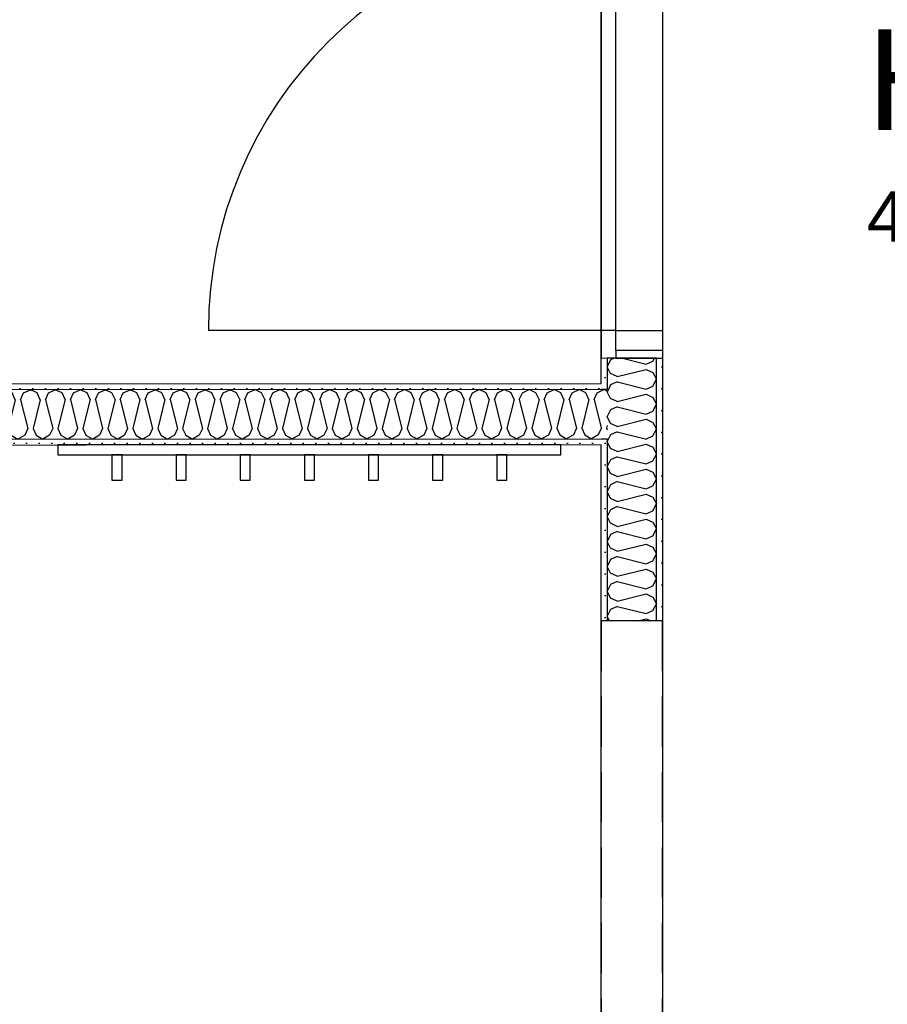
# Model space of a CAD drawing. Header units: millimetres. Extents: x -3836 to 10135, y -3581 to 11389.
# Tile 17 of 47: x 1661 to 3386, y 4038 to 5994. Entities that reach past the tile are written whole.
import ezdxf
from ezdxf.enums import TextEntityAlignment as Align

# ---------------------------------------------------------------- set-up
doc = ezdxf.new("R2010")
doc.units = ezdxf.units.MM
doc.header["$LTSCALE"] = 0.5
doc.header["$MEASUREMENT"] = 0
doc.linetypes.add('PLINE', pattern=[0])
doc.linetypes.add('Under snittplan', pattern=[300, 200, -100])
doc.layers.add('236- Innvendig kledning og overflate(Nye konstruksjoner)', color=7, linetype='Continuous', lineweight=0)
for name, color, linetype in [('242- Ikke-bærende innervegger (Skravur)(Nye konstruksjoner)', 7, 'Continuous'), ('242- Ikke-bærende innervegger(Nye konstruksjoner)', 7, 'Continuous'), ('244- Vinduer_ dører_ foldevegger(Nye konstruksjoner)', 7, 'Continuous'), ('68-- Inventar (løst)(Nye konstruksjoner)', 7, 'Continuous'), ('862- M___Nettoareal(Nye konstruksjoner)', 7, 'Continuous'), ('862- M___Nettoareal(Polylinje)(Nye konstruksjoner)', 7, 'Continuous'), ('862- M___Nettoareal(Tekst)(Nye konstruksjoner)', 7, 'Continuous')]:
    doc.layers.add(name, color=color, linetype=linetype)
doc.styles.add('GENERATED_STYLE_1', font='arial.ttf')
pattern_1 = [(0, (0, 0), (0, 43.30127), [0, -25]), (0, (12.5, 21.65), (0, 43.30127), [0, -25])]

# ---------------------------------------------------------------- blocks, each defined once
blk = doc.blocks.new('VF_4_4', base_point=(1236.6, 4498.2))
at = {"layer": '862- M___Nettoareal(Polylinje)(Nye konstruksjoner)', "linetype": 'PLINE', "flags": 128}
blk.add_lwpolyline([(259, 3797.9), (2817.4, 3799.4), (2817.3, 5149.4), (769, 5148.2), (769, 5281.6), (259, 5281.6)], close=True, dxfattribs=at)
at = {"layer": '862- M___Nettoareal(Tekst)(Nye konstruksjoner)', "insert": (1040, 4316.7), "char_height": 100, "attachment_point": 1, "style": 'GENERATED_STYLE_1'}
blk.add_mtext('\\A1;{\\pql;\\pt0,50;\\fArial|b0|i0|c0|p0;\\W1.000000;3,5\\fArial|b0|i0|c0|p0;\\W1.000000;\\A1{\\H.66x;\\S^  ;}\\fArial|b0|i0|c0|p0;\\W1.000000; m\\fArial|b0|i0|c0|p0;\\W1.000000;\\A1{\\H.66x;\\S2^  ;}}', dxfattribs=at)
at = {"layer": '862- M___Nettoareal(Tekst)(Nye konstruksjoner)', "style": 'GENERATED_STYLE_1'}
for tag, height, p in [('DUMMY_862', 100, (1116.2, 4812.4)), ('DUMMY_861', 100, (1040, 4789.6)), ('DUMMY_863', 200, (1390.5, 4655.3)), ('ROOM_NAME', 200, (1040, 4609.6)), ('DUMMY_864', 100, (1040, 4341))]:
    blk.add_attdef(tag, text='', height=height, dxfattribs=at).set_placement(p, align=Align.TOP_LEFT)
blk = doc.blocks.new('Soverom_1_5', base_point=(1471.2, 6224))
at = {"layer": '862- M___Nettoareal(Polylinje)(Nye konstruksjoner)', "linetype": 'PLINE', "flags": 128}
blk.add_lwpolyline([(2817.3, 5271.4), (2817.3, 6731), (2416.9, 6731), (2416.9, 8929.6), (259, 8929.6), (259, 5403.6), (871.7, 5403.6), (871.7, 5270.2)], close=True, dxfattribs=at)
at = {"layer": '862- M___Nettoareal(Tekst)(Nye konstruksjoner)', "style": 'GENERATED_STYLE_1'}
for tag, height, p in [('DUMMY_862', 100, (998.7, 6538.3)), ('DUMMY_861', 100, (922.4, 6515.4)), ('DUMMY_863', 200, (2020, 6381.1)), ('ROOM_NAME', 200, (922.4, 6335.4)), ('DUMMY_864', 100, (922.4, 6066.9))]:
    blk.add_attdef(tag, text='', height=height, dxfattribs=at).set_placement(p, align=Align.TOP_LEFT)
blk = doc.blocks.new('Hall_5_7', base_point=(3581.5, 5863.3))
at = {"layer": '862- M___Nettoareal(Polylinje)(Nye konstruksjoner)', "linetype": 'PLINE', "flags": 128}
blk.add_lwpolyline([(2939.3, 3677.4), (4283.4, 3678.2), (4283.4, 6731), (2939.3, 6731)], close=True, dxfattribs=at)
at = {"layer": '862- M___Nettoareal(Tekst)(Nye konstruksjoner)', "insert": (3345.2, 5681.9), "char_height": 100, "attachment_point": 1, "style": 'GENERATED_STYLE_1'}
blk.add_mtext('\\A1;{\\pql;\\pt0,50;\\fArial|b0|i0|c0|p0;\\W1.000000;4,1\\fArial|b0|i0|c0|p0;\\W1.000000;\\A1{\\H.66x;\\S^  ;}\\fArial|b0|i0|c0|p0;\\W1.000000; m\\fArial|b0|i0|c0|p0;\\W1.000000;\\A1{\\H.66x;\\S2^  ;}}', dxfattribs=at)
at = {"layer": '862- M___Nettoareal(Tekst)(Nye konstruksjoner)', "style": 'GENERATED_STYLE_1'}
for tag, height, p in [('DUMMY_862', 100, (3421.5, 6177.6)), ('DUMMY_861', 100, (3345.2, 6154.7)), ('DUMMY_863', 200, (3817.7, 6020.4)), ('ROOM_NAME', 200, (3345.2, 5974.7)), ('DUMMY_864', 100, (3345.2, 5706.2))]:
    blk.add_attdef(tag, text='', height=height, dxfattribs=at).set_placement(p, align=Align.TOP_LEFT)
blk = doc.blocks.new('*X115')
at = {"layer": '242- Ikke-bærende innervegger (Skravur)(Nye konstruksjoner)', "linetype": 'PLINE'}
for p, q in [((2832, 5161.4), (2829.3, 5155.7)), ((2835.7, 5142.2), (2829.3, 5155.7)), ((2849, 5136.1), (2906.5, 5150.5)), ((2904.6, 5161.4), (2906.5, 5160.9)), ((2906.5, 5160.9), (2907.5, 5161.4)), ((2906.5, 5150.5), (2919.8, 5144.5)), ((2849, 5136.1), (2835.7, 5142.2)), ((2849, 5125.7), (2835.7, 5119.7)), ((2849, 5125.7), (2906.5, 5111.4)), ((2919.8, 5144.5), (2927.3, 5130.9)), ((2919.8, 5117.4), (2927.3, 5130.9)), ((2835.7, 5119.7), (2829.3, 5106.1)), ((2835.7, 5092.6), (2829.3, 5106.1)), ((2906.5, 5111.4), (2919.8, 5117.4)), ((2849, 5086.6), (2835.7, 5092.6)), ((2849, 5086.6), (2906.5, 5100.9)), ((2906.5, 5100.9), (2919.8, 5094.9)), ((2919.8, 5094.9), (2927.3, 5081.4)), ((2835.7, 5070.1), (2829.3, 5056.6)), ((2849, 5076.2), (2835.7, 5070.1)), ((2849, 5076.2), (2906.5, 5061.8)), ((2906.5, 5061.8), (2919.8, 5067.8)), ((2919.8, 5067.8), (2927.3, 5081.4)), ((2835.7, 5043), (2829.3, 5056.6)), ((2849, 5037), (2906.5, 5051.4)), ((2906.5, 5051.4), (2919.8, 5045.3)), ((2849, 5037), (2835.7, 5043)), ((2919.8, 5045.3), (2927.3, 5031.8)), ((2919.8, 5018.2), (2927.3, 5031.8)), ((2835.7, 5020.5), (2829.3, 5007)), ((2849, 5026.6), (2835.7, 5020.5)), ((2849, 5026.6), (2906.5, 5012.2)), ((2906.5, 5012.2), (2919.8, 5018.2)), ((2835.7, 4993.5), (2829.3, 5007)), ((2849, 4987.4), (2835.7, 4993.5)), ((2849, 4987.4), (2906.5, 5001.8)), ((2906.5, 5001.8), (2919.8, 4995.8)), ((2919.8, 4995.8), (2927.3, 4982.2)), ((2835.7, 4971), (2829.3, 4957.4)), ((2849, 4977), (2835.7, 4971)), ((2849, 4977), (2906.5, 4962.6)), ((2906.5, 4962.6), (2919.8, 4968.7)), ((2919.8, 4968.7), (2927.3, 4982.2)), ((2835.7, 4943.9), (2829.3, 4957.4)), ((2849, 4937.8), (2906.5, 4952.2)), ((2906.5, 4952.2), (2919.8, 4946.2)), ((2849, 4937.8), (2835.7, 4943.9)), ((2919.8, 4946.2), (2927.3, 4932.6)), ((2919.8, 4919.1), (2927.3, 4932.6)), ((2835.7, 4921.4), (2829.3, 4907.9)), ((2849, 4927.4), (2835.7, 4921.4)), ((2849, 4927.4), (2906.5, 4913.1)), ((2906.5, 4913.1), (2919.8, 4919.1)), ((2835.7, 4894.3), (2829.3, 4907.9)), ((2849, 4888.3), (2835.7, 4894.3)), ((2849, 4888.3), (2906.5, 4902.6)), ((2906.5, 4902.6), (2919.8, 4896.6)), ((2919.8, 4896.6), (2927.3, 4883.1)), ((2835.7, 4871.8), (2829.3, 4858.3)), ((2849, 4877.9), (2835.7, 4871.8)), ((2849, 4877.9), (2906.5, 4863.5)), ((2919.8, 4869.5), (2927.3, 4883.1)), ((2835.7, 4844.7), (2829.3, 4858.3)), ((2849, 4838.7), (2906.5, 4853.1)), ((2906.5, 4863.5), (2919.8, 4869.5)), ((2906.5, 4853.1), (2919.8, 4847)), ((2849, 4838.7), (2835.7, 4844.7)), ((2919.8, 4847), (2927.3, 4833.5)), ((2919.8, 4820), (2927.3, 4833.5)), ((2835.7, 4822.2), (2829.3, 4808.7)), ((2849, 4828.3), (2835.7, 4822.2)), ((2849, 4828.3), (2906.5, 4813.9)), ((2906.5, 4813.9), (2919.8, 4820)), ((2833.8, 4799.4), (2829.3, 4808.7)), ((2889.9, 4799.4), (2906.5, 4803.5)), ((2906.5, 4803.5), (2915.6, 4799.4))]:
    blk.add_line(p, q, dxfattribs=at)
blk = doc.blocks.new('*X117')
at = {"layer": '242- Ikke-bærende innervegger (Skravur)(Nye konstruksjoner)', "linetype": 'PLINE'}
for p, q in [((2831.5, 5259.4), (2829.3, 5254.9)), ((2835.7, 5241.3), (2829.3, 5254.9)), ((2849, 5235.3), (2906.5, 5249.7)), ((2906.5, 5249.7), (2919.8, 5243.6)), ((2919.8, 5243.6), (2927.3, 5230.1)), ((2849, 5235.3), (2835.7, 5241.3)), ((2849, 5224.9), (2835.7, 5218.8)), ((2849, 5224.9), (2906.5, 5210.5)), ((2919.8, 5216.5), (2927.3, 5230.1)), ((2835.7, 5218.8), (2829.3, 5205.3)), ((2835.7, 5191.8), (2829.3, 5205.3)), ((2906.5, 5210.5), (2919.8, 5216.5)), ((2849, 5185.7), (2835.7, 5191.8)), ((2849, 5185.7), (2906.5, 5200.1)), ((2906.5, 5200.1), (2919.8, 5194)), ((2919.8, 5194), (2927.3, 5180.5)), ((2835.7, 5169.3), (2832, 5161.4)), ((2849, 5175.3), (2835.7, 5169.3)), ((2849, 5175.3), (2904.6, 5161.4)), ((2907.5, 5161.4), (2919.8, 5167)), ((2919.8, 5167), (2927.3, 5180.5))]:
    blk.add_line(p, q, dxfattribs=at)
blk = doc.blocks.new('*X118')
at = {"layer": '242- Ikke-bærende innervegger (Skravur)(Nye konstruksjoner)', "linetype": 'PLINE'}
for p, q in [((2843.2, 5321.4), (2835.7, 5318)), ((2859.7, 5321.4), (2906.5, 5309.7)), ((2919.8, 5315.7), (2922.9, 5321.4)), ((2835.7, 5318), (2829.3, 5304.4)), ((2835.7, 5290.9), (2829.3, 5304.4)), ((2906.5, 5309.7), (2919.8, 5315.7)), ((2849, 5284.9), (2835.7, 5290.9)), ((2849, 5284.9), (2906.5, 5299.2)), ((2906.5, 5299.2), (2919.8, 5293.2)), ((2919.8, 5293.2), (2927.3, 5279.7)), ((2835.7, 5268.4), (2831.5, 5259.4)), ((2849, 5274.5), (2835.7, 5268.4)), ((2849, 5274.5), (2906.5, 5260.1)), ((2906.5, 5260.1), (2919.8, 5266.1)), ((2919.8, 5266.1), (2927.3, 5279.7))]:
    blk.add_line(p, q, dxfattribs=at)
blk = doc.blocks.new('Dør[6]')
at = {"layer": '236- Innvendig kledning og overflate(Nye konstruksjoner)', "linetype": 'PLINE'}
for p, q in [((2829.3, 6241.4), (2817.3, 6241.4)), ((2939.3, 6241.4), (2927.3, 6241.4)), ((2939.3, 6241.4), (2927.3, 6241.4)), ((2829.3, 5321.4), (2817.3, 5321.4)), ((2939.3, 5321.4), (2927.3, 5321.4)), ((2939.3, 5321.4), (2927.3, 5321.4))]:
    blk.add_line(p, q, dxfattribs=at)
at = {"layer": '244- Vinduer_ dører_ foldevegger(Nye konstruksjoner)', "linetype": 'PLINE'}
for p, q in [((2817.3, 6241.4), (2817.3, 5321.4)), ((2846.3, 6241.4), (2829.3, 6241.4)), ((2846.3, 6226.4), (2846.3, 6241.4)), ((2846.3, 6241.4), (2939.3, 6241.4)), ((2927.3, 6241.4), (2846.3, 6241.4)), ((2927.3, 6241.4), (2846.3, 6241.4)), ((2939.3, 6241.4), (2939.3, 5321.4)), ((2939.3, 6226.4), (2939.3, 6241.4)), ((2846.3, 6186.4), (2846.3, 6226.4)), ((2846.3, 6226.4), (2939.3, 6226.4)), ((2939.3, 6226.4), (2939.3, 6186.4)), ((2846.3, 5376.4), (2846.3, 6186.4)), ((2939.3, 6186.4), (2846.3, 6186.4)), ((2846.3, 5376.4), (2846.3, 6186.4)), ((2939.3, 6186.4), (2939.3, 5376.4)), ((2846.3, 5376.4), (2036.3, 5376.4)), ((2846.3, 5336.4), (2846.3, 5376.4)), ((2846.3, 5376.4), (2939.3, 5376.4)), ((2939.3, 5376.4), (2939.3, 5336.4)), ((2846.3, 5321.4), (2829.3, 5321.4)), ((2846.3, 5336.4), (2846.3, 5321.4)), ((2939.3, 5336.4), (2846.3, 5336.4)), ((2846.3, 5321.4), (2939.3, 5321.4)), ((2927.3, 5321.4), (2846.3, 5321.4)), ((2927.3, 5321.4), (2846.3, 5321.4)), ((2939.3, 5336.4), (2939.3, 5321.4))]:
    blk.add_line(p, q, dxfattribs=at)
blk.add_arc((2846.3, 5376.4), 810, 90, 180, dxfattribs=at)
blk = doc.blocks.new('*X122')
at = {"layer": '242- Ikke-bærende innervegger (Skravur)(Nye konstruksjoner)', "linetype": 'PLINE'}
for p, q in [((2817.3, 5256.8), (2822.7, 5259.4)), ((2829.3, 5256.2), (2822.7, 5259.4)), ((2829.3, 5187.7), (2828, 5182.2)), ((2817.3, 5183), (2817.6, 5182.2)), ((2817.6, 5182.2), (2817.3, 5181.7)), ((2828, 5182.2), (2829.3, 5179.2))]:
    blk.add_line(p, q, dxfattribs=at)
blk = doc.blocks.new('*X124')
at = {"layer": '242- Ikke-bærende innervegger (Skravur)(Nye konstruksjoner)', "linetype": 'PLINE'}
for p, q in [((879, 5253.4), (889.3, 5258.2)), ((902.9, 5251.8), (889.3, 5258.2)), ((908.9, 5238.6), (902.9, 5251.8)), ((919.3, 5238.6), (925.4, 5251.9)), ((925.4, 5251.9), (938.9, 5258.3)), ((952.4, 5251.9), (938.9, 5258.3)), ((958.5, 5238.6), (952.4, 5251.9)), ((968.9, 5238.6), (974.9, 5251.9)), ((974.9, 5251.9), (988.5, 5258.3)), ((1002, 5251.9), (988.5, 5258.3)), ((1008.1, 5238.6), (1002, 5251.9)), ((1018.5, 5238.6), (1024.5, 5251.9)), ((1024.5, 5251.9), (1038, 5258.3)), ((1051.6, 5251.9), (1038, 5258.3)), ((1057.6, 5238.7), (1051.6, 5251.9)), ((1068, 5238.7), (1074.1, 5251.9)), ((1074.1, 5251.9), (1087.6, 5258.4)), ((1101.2, 5252), (1087.6, 5258.4)), ((1107.2, 5238.7), (1101.2, 5252)), ((1117.6, 5238.7), (1123.7, 5252)), ((1123.7, 5252), (1137.2, 5258.4)), ((1150.7, 5252), (1137.2, 5258.4)), ((1156.8, 5238.7), (1150.7, 5252)), ((1167.2, 5238.7), (1173.2, 5252)), ((1173.2, 5252), (1186.8, 5258.4)), ((1200.3, 5252), (1186.8, 5258.4)), ((1206.4, 5238.7), (1200.3, 5252)), ((1216.8, 5238.8), (1222.8, 5252)), ((1222.8, 5252), (1236.3, 5258.4)), ((1249.9, 5252), (1236.3, 5258.4)), ((1255.9, 5238.8), (1249.9, 5252)), ((1266.3, 5238.8), (1272.4, 5252.1)), ((1272.4, 5252.1), (1285.9, 5258.5)), ((1299.5, 5252.1), (1285.9, 5258.5)), ((1305.5, 5238.8), (1299.5, 5252.1)), ((1315.9, 5238.8), (1322, 5252.1)), ((1322, 5252.1), (1335.5, 5258.5)), ((1349, 5252.1), (1335.5, 5258.5)), ((1355.1, 5238.8), (1349, 5252.1)), ((1365.5, 5238.8), (1371.5, 5252.1)), ((1371.5, 5252.1), (1385.1, 5258.5)), ((1398.6, 5252.1), (1385.1, 5258.5)), ((1404.7, 5238.9), (1398.6, 5252.1)), ((1415.1, 5238.9), (1421.1, 5252.1)), ((1421.1, 5252.1), (1434.6, 5258.6)), ((1448.2, 5252.2), (1434.6, 5258.6)), ((1454.2, 5238.9), (1448.2, 5252.2)), ((1464.6, 5238.9), (1470.7, 5252.2)), ((1470.7, 5252.2), (1484.2, 5258.6)), ((1497.8, 5252.2), (1484.2, 5258.6)), ((1503.8, 5238.9), (1497.8, 5252.2)), ((1514.2, 5238.9), (1520.3, 5252.2)), ((1520.3, 5252.2), (1533.8, 5258.6)), ((1547.3, 5252.2), (1533.8, 5258.6)), ((1553.4, 5238.9), (1547.3, 5252.2)), ((1563.8, 5239), (1569.8, 5252.2)), ((1569.8, 5252.2), (1583.4, 5258.6)), ((1596.9, 5252.2), (1583.4, 5258.6)), ((1603, 5239), (1596.9, 5252.2)), ((1613.4, 5239), (1619.4, 5252.3)), ((1619.4, 5252.3), (1632.9, 5258.7)), ((1646.5, 5252.3), (1632.9, 5258.7)), ((1652.5, 5239), (1646.5, 5252.3)), ((1662.9, 5239), (1669, 5252.3)), ((1669, 5252.3), (1682.5, 5258.7)), ((1696.1, 5252.3), (1682.5, 5258.7)), ((1702.1, 5239), (1696.1, 5252.3)), ((1712.5, 5239), (1718.5, 5252.3)), ((1718.5, 5252.3), (1732.1, 5258.7)), ((1745.6, 5252.3), (1732.1, 5258.7)), ((1751.7, 5239.1), (1745.6, 5252.3)), ((1762.1, 5239.1), (1768.1, 5252.3)), ((1768.1, 5252.3), (1781.7, 5258.8)), ((1795.2, 5252.4), (1781.7, 5258.8)), ((1801.2, 5239.1), (1795.2, 5252.4)), ((1811.7, 5239.1), (1817.7, 5252.4)), ((1817.7, 5252.4), (1831.2, 5258.8)), ((1844.8, 5252.4), (1831.2, 5258.8)), ((1850.8, 5239.1), (1844.8, 5252.4)), ((1861.2, 5239.1), (1867.3, 5252.4)), ((1867.3, 5252.4), (1880.8, 5258.8)), ((1894.3, 5252.4), (1880.8, 5258.8)), ((1900.4, 5239.1), (1894.3, 5252.4)), ((1910.8, 5239.2), (1916.8, 5252.4)), ((1916.8, 5252.4), (1930.4, 5258.8)), ((1943.9, 5252.4), (1930.4, 5258.8)), ((1950, 5239.2), (1943.9, 5252.4)), ((1960.4, 5239.2), (1966.4, 5252.5)), ((1966.4, 5252.5), (1980, 5258.9)), ((1993.5, 5252.5), (1980, 5258.9)), ((1999.5, 5239.2), (1993.5, 5252.5)), ((2010, 5239.2), (2016, 5252.5)), ((2016, 5252.5), (2029.5, 5258.9)), ((2043.1, 5252.5), (2029.5, 5258.9)), ((2049.1, 5239.2), (2043.1, 5252.5)), ((2059.5, 5239.2), (2065.6, 5252.5)), ((2065.6, 5252.5), (2079.1, 5258.9)), ((2092.6, 5252.5), (2079.1, 5258.9)), ((2098.7, 5239.3), (2092.6, 5252.5)), ((2109.1, 5239.3), (2115.1, 5252.5)), ((2115.1, 5252.5), (2128.7, 5259)), ((2142.2, 5252.6), (2128.7, 5259)), ((2148.3, 5239.3), (2142.2, 5252.6)), ((2158.7, 5239.3), (2164.7, 5252.6)), ((2164.7, 5252.6), (2178.3, 5259)), ((2191.8, 5252.6), (2178.3, 5259)), ((2197.8, 5239.3), (2191.8, 5252.6)), ((2208.3, 5239.3), (2214.3, 5252.6)), ((2214.3, 5252.6), (2227.8, 5259)), ((2241.4, 5252.6), (2227.8, 5259)), ((2247.4, 5239.3), (2241.4, 5252.6)), ((2257.8, 5239.3), (2263.9, 5252.6)), ((2263.9, 5252.6), (2277.4, 5259)), ((2290.9, 5252.6), (2277.4, 5259)), ((2297, 5239.4), (2290.9, 5252.6)), ((2307.4, 5239.4), (2313.4, 5252.7)), ((2313.4, 5252.7), (2327, 5259.1)), ((2340.5, 5252.7), (2327, 5259.1)), ((2346.6, 5239.4), (2340.5, 5252.7)), ((2357, 5239.4), (2363, 5252.7)), ((2363, 5252.7), (2376.5, 5259.1)), ((2390.1, 5252.7), (2376.5, 5259.1)), ((2396.1, 5239.4), (2390.1, 5252.7)), ((2406.6, 5239.4), (2412.6, 5252.7)), ((2412.6, 5252.7), (2426.1, 5259.1)), ((2439.7, 5252.7), (2426.1, 5259.1)), ((2445.7, 5239.5), (2439.7, 5252.7)), ((2456.1, 5239.5), (2462.2, 5252.7)), ((2462.2, 5252.7), (2475.7, 5259.2)), ((2489.2, 5252.8), (2475.7, 5259.2)), ((2495.3, 5239.5), (2489.2, 5252.8)), ((2505.7, 5239.5), (2511.7, 5252.8)), ((2511.7, 5252.8), (2525.3, 5259.2)), ((2538.8, 5252.8), (2525.3, 5259.2)), ((2544.9, 5239.5), (2538.8, 5252.8)), ((2555.3, 5239.5), (2561.3, 5252.8)), ((2561.3, 5252.8), (2574.8, 5259.2)), ((2588.4, 5252.8), (2574.8, 5259.2)), ((2594.4, 5239.5), (2588.4, 5252.8)), ((2604.9, 5239.5), (2610.9, 5252.8)), ((2610.9, 5252.8), (2624.4, 5259.2)), ((2638, 5252.8), (2624.4, 5259.2)), ((2644, 5239.6), (2638, 5252.8)), ((2654.4, 5239.6), (2660.5, 5252.9)), ((2660.5, 5252.9), (2674, 5259.3)), ((2687.5, 5252.9), (2674, 5259.3)), ((2693.6, 5239.6), (2687.5, 5252.9)), ((2704, 5239.6), (2710, 5252.9)), ((2710, 5252.9), (2723.6, 5259.3)), ((2737.1, 5252.9), (2723.6, 5259.3)), ((2743.2, 5239.6), (2737.1, 5252.9)), ((2753.6, 5239.6), (2759.6, 5252.9)), ((2759.6, 5252.9), (2773.1, 5259.3)), ((2786.7, 5252.9), (2773.1, 5259.3)), ((2792.7, 5239.7), (2786.7, 5252.9)), ((2803.1, 5239.7), (2809.2, 5252.9)), ((2809.2, 5252.9), (2817.3, 5256.8)), ((908.9, 5238.6), (894.6, 5181.1)), ((919.3, 5238.6), (933.7, 5181.1)), ((958.5, 5238.6), (944.1, 5181.1)), ((968.9, 5238.6), (983.3, 5181.1)), ((1008.1, 5238.6), (993.7, 5181.1)), ((1018.5, 5238.6), (1032.9, 5181.2)), ((1057.6, 5238.7), (1043.3, 5181.2)), ((1068, 5238.7), (1082.5, 5181.2)), ((1107.2, 5238.7), (1092.9, 5181.2)), ((1117.6, 5238.7), (1132, 5181.2)), ((1156.8, 5238.7), (1142.4, 5181.2)), ((1167.2, 5238.7), (1181.6, 5181.2)), ((1206.4, 5238.7), (1192, 5181.3)), ((1216.8, 5238.8), (1231.2, 5181.3)), ((1255.9, 5238.8), (1241.6, 5181.3)), ((1266.3, 5238.8), (1280.8, 5181.3)), ((1305.5, 5238.8), (1291.2, 5181.3)), ((1315.9, 5238.8), (1330.3, 5181.3)), ((1355.1, 5238.8), (1340.7, 5181.3)), ((1365.5, 5238.8), (1379.9, 5181.4)), ((1404.7, 5238.9), (1390.3, 5181.4)), ((1415.1, 5238.9), (1429.5, 5181.4)), ((1454.2, 5238.9), (1439.9, 5181.4)), ((1464.6, 5238.9), (1479, 5181.4)), ((1503.8, 5238.9), (1489.5, 5181.4)), ((1514.2, 5238.9), (1528.6, 5181.4)), ((1553.4, 5238.9), (1539, 5181.5)), ((1563.8, 5239), (1578.2, 5181.5)), ((1603, 5239), (1588.6, 5181.5)), ((1613.4, 5239), (1627.8, 5181.5)), ((1652.5, 5239), (1638.2, 5181.5)), ((1662.9, 5239), (1677.3, 5181.5)), ((1702.1, 5239), (1687.8, 5181.5)), ((1712.5, 5239), (1726.9, 5181.6)), ((1751.7, 5239.1), (1737.3, 5181.6)), ((1762.1, 5239.1), (1776.5, 5181.6)), ((1801.2, 5239.1), (1786.9, 5181.6)), ((1811.7, 5239.1), (1826.1, 5181.6)), ((1850.8, 5239.1), (1836.5, 5181.6)), ((1861.2, 5239.1), (1875.6, 5181.6)), ((1900.4, 5239.1), (1886.1, 5181.6)), ((1910.8, 5239.2), (1925.2, 5181.7)), ((1950, 5239.2), (1935.6, 5181.7)), ((1960.4, 5239.2), (1974.8, 5181.7)), ((1999.5, 5239.2), (1985.2, 5181.7)), ((2010, 5239.2), (2024.4, 5181.7)), ((2049.1, 5239.2), (2034.8, 5181.7)), ((2059.5, 5239.2), (2073.9, 5181.8)), ((2098.7, 5239.3), (2084.4, 5181.8)), ((2109.1, 5239.3), (2123.5, 5181.8)), ((2148.3, 5239.3), (2133.9, 5181.8)), ((2158.7, 5239.3), (2173.1, 5181.8)), ((2197.8, 5239.3), (2183.5, 5181.8)), ((2208.3, 5239.3), (2222.7, 5181.8)), ((2247.4, 5239.3), (2233.1, 5181.8)), ((2257.8, 5239.3), (2272.2, 5181.9)), ((2297, 5239.4), (2282.7, 5181.9)), ((2307.4, 5239.4), (2321.8, 5181.9)), ((2346.6, 5239.4), (2332.2, 5181.9)), ((2357, 5239.4), (2371.4, 5181.9)), ((2396.1, 5239.4), (2381.8, 5181.9)), ((2406.6, 5239.4), (2421, 5182)), ((2445.7, 5239.5), (2431.4, 5182)), ((2456.1, 5239.5), (2470.5, 5182)), ((2495.3, 5239.5), (2480.9, 5182)), ((2505.7, 5239.5), (2520.1, 5182)), ((2544.9, 5239.5), (2530.5, 5182)), ((2555.3, 5239.5), (2569.7, 5182)), ((2594.4, 5239.5), (2580.1, 5182)), ((2604.9, 5239.5), (2619.3, 5182.1)), ((2644, 5239.6), (2629.7, 5182.1)), ((2654.4, 5239.6), (2668.8, 5182.1)), ((2693.6, 5239.6), (2679.2, 5182.1)), ((2704, 5239.6), (2718.4, 5182.1)), ((2743.2, 5239.6), (2728.8, 5182.1)), ((2753.6, 5239.6), (2768, 5182.2)), ((2792.7, 5239.7), (2778.4, 5182.2)), ((2803.1, 5239.7), (2817.3, 5183)), ((879, 5201.7), (884.2, 5181.1)), ((884.2, 5181.1), (879, 5169.7)), ((894.6, 5181.1), (900.6, 5167.8)), ((900.6, 5167.8), (914.2, 5160.3)), ((927.7, 5167.8), (914.2, 5160.3)), ((933.7, 5181.1), (927.7, 5167.8)), ((944.1, 5181.1), (950.2, 5167.8)), ((950.2, 5167.8), (963.7, 5160.3)), ((977.3, 5167.9), (963.7, 5160.3)), ((983.3, 5181.1), (977.3, 5167.9)), ((993.7, 5181.1), (999.8, 5167.9)), ((999.8, 5167.9), (1013.3, 5160.3)), ((1026.8, 5167.9), (1013.3, 5160.3)), ((1032.9, 5181.2), (1026.8, 5167.9)), ((1043.3, 5181.2), (1049.3, 5167.9)), ((1049.3, 5167.9), (1062.9, 5160.3)), ((1076.4, 5167.9), (1062.9, 5160.3)), ((1082.5, 5181.2), (1076.4, 5167.9)), ((1092.9, 5181.2), (1098.9, 5167.9)), ((1098.9, 5167.9), (1112.5, 5160.4)), ((1126, 5167.9), (1112.5, 5160.4)), ((1132, 5181.2), (1126, 5167.9)), ((1142.4, 5181.2), (1148.5, 5168)), ((1148.5, 5168), (1162, 5160.4)), ((1175.6, 5168), (1162, 5160.4)), ((1181.6, 5181.2), (1175.6, 5168)), ((1192, 5181.3), (1198.1, 5168)), ((1198.1, 5168), (1211.6, 5160.4)), ((1225.1, 5168), (1211.6, 5160.4)), ((1231.2, 5181.3), (1225.1, 5168)), ((1241.6, 5181.3), (1247.6, 5168)), ((1247.6, 5168), (1261.2, 5160.5)), ((1274.7, 5168), (1261.2, 5160.5)), ((1280.8, 5181.3), (1274.7, 5168)), ((1291.2, 5181.3), (1297.2, 5168)), ((1297.2, 5168), (1310.8, 5160.5)), ((1324.3, 5168.1), (1310.8, 5160.5)), ((1330.3, 5181.3), (1324.3, 5168.1)), ((1340.7, 5181.3), (1346.8, 5168.1)), ((1346.8, 5168.1), (1360.3, 5160.5)), ((1373.9, 5168.1), (1360.3, 5160.5)), ((1379.9, 5181.4), (1373.9, 5168.1)), ((1390.3, 5181.4), (1396.4, 5168.1)), ((1396.4, 5168.1), (1409.9, 5160.5)), ((1423.4, 5168.1), (1409.9, 5160.5)), ((1429.5, 5181.4), (1423.4, 5168.1)), ((1439.9, 5181.4), (1445.9, 5168.1)), ((1445.9, 5168.1), (1459.5, 5160.6)), ((1473, 5168.1), (1459.5, 5160.6)), ((1479, 5181.4), (1473, 5168.1)), ((1489.5, 5181.4), (1495.5, 5168.1)), ((1495.5, 5168.1), (1509.1, 5160.6)), ((1522.6, 5168.2), (1509.1, 5160.6)), ((1528.6, 5181.4), (1522.6, 5168.2)), ((1539, 5181.5), (1545.1, 5168.2)), ((1545.1, 5168.2), (1558.6, 5160.6)), ((1572.2, 5168.2), (1558.6, 5160.6)), ((1578.2, 5181.5), (1572.2, 5168.2)), ((1588.6, 5181.5), (1594.7, 5168.2)), ((1594.7, 5168.2), (1608.2, 5160.7)), ((1621.7, 5168.2), (1608.2, 5160.7)), ((1627.8, 5181.5), (1621.7, 5168.2)), ((1638.2, 5181.5), (1644.2, 5168.2)), ((1644.2, 5168.2), (1657.8, 5160.7)), ((1671.3, 5168.3), (1657.8, 5160.7)), ((1677.3, 5181.5), (1671.3, 5168.3)), ((1687.8, 5181.5), (1693.8, 5168.3)), ((1693.8, 5168.3), (1707.4, 5160.7)), ((1720.9, 5168.3), (1707.4, 5160.7)), ((1726.9, 5181.6), (1720.9, 5168.3)), ((1737.3, 5181.6), (1743.4, 5168.3)), ((1743.4, 5168.3), (1756.9, 5160.7)), ((1770.5, 5168.3), (1756.9, 5160.7)), ((1776.5, 5181.6), (1770.5, 5168.3)), ((1786.9, 5181.6), (1793, 5168.3)), ((1793, 5168.3), (1806.5, 5160.8)), ((1820, 5168.3), (1806.5, 5160.8)), ((1826.1, 5181.6), (1820, 5168.3)), ((1836.5, 5181.6), (1842.5, 5168.3)), ((1842.5, 5168.3), (1856.1, 5160.8)), ((1869.6, 5168.4), (1856.1, 5160.8)), ((1875.6, 5181.6), (1869.6, 5168.4)), ((1886.1, 5181.6), (1892.1, 5168.4)), ((1892.1, 5168.4), (1905.6, 5160.8)), ((1919.2, 5168.4), (1905.6, 5160.8)), ((1925.2, 5181.7), (1919.2, 5168.4)), ((1935.6, 5181.7), (1941.7, 5168.4)), ((1941.7, 5168.4), (1955.2, 5160.9)), ((1968.8, 5168.4), (1955.2, 5160.9)), ((1974.8, 5181.7), (1968.8, 5168.4)), ((1985.2, 5181.7), (1991.3, 5168.4)), ((1991.3, 5168.4), (2004.8, 5160.9)), ((2018.3, 5168.4), (2004.8, 5160.9)), ((2024.4, 5181.7), (2018.3, 5168.4)), ((2034.8, 5181.7), (2040.8, 5168.5)), ((2040.8, 5168.5), (2054.4, 5160.9)), ((2067.9, 5168.5), (2054.4, 5160.9)), ((2073.9, 5181.8), (2067.9, 5168.5)), ((2084.4, 5181.8), (2090.4, 5168.5)), ((2090.4, 5168.5), (2103.9, 5160.9)), ((2117.5, 5168.5), (2103.9, 5160.9)), ((2123.5, 5181.8), (2117.5, 5168.5)), ((2133.9, 5181.8), (2140, 5168.5)), ((2140, 5168.5), (2153.5, 5161)), ((2167.1, 5168.5), (2153.5, 5161)), ((2173.1, 5181.8), (2167.1, 5168.5)), ((2183.5, 5181.8), (2189.6, 5168.5)), ((2189.6, 5168.5), (2203.1, 5161)), ((2216.6, 5168.6), (2203.1, 5161)), ((2222.7, 5181.8), (2216.6, 5168.6)), ((2233.1, 5181.8), (2239.1, 5168.6)), ((2239.1, 5168.6), (2252.7, 5161)), ((2266.2, 5168.6), (2252.7, 5161)), ((2272.2, 5181.9), (2266.2, 5168.6)), ((2282.7, 5181.9), (2288.7, 5168.6)), ((2288.7, 5168.6), (2302.2, 5161.1)), ((2315.8, 5168.6), (2302.2, 5161.1)), ((2321.8, 5181.9), (2315.8, 5168.6)), ((2332.2, 5181.9), (2338.3, 5168.6)), ((2338.3, 5168.6), (2351.8, 5161.1)), ((2365.4, 5168.6), (2351.8, 5161.1)), ((2371.4, 5181.9), (2365.4, 5168.6)), ((2381.8, 5181.9), (2387.8, 5168.7)), ((2387.8, 5168.7), (2401.4, 5161.1)), ((2414.9, 5168.7), (2401.4, 5161.1)), ((2421, 5182), (2414.9, 5168.7)), ((2431.4, 5182), (2437.4, 5168.7)), ((2437.4, 5168.7), (2451, 5161.1)), ((2464.5, 5168.7), (2451, 5161.1)), ((2470.5, 5182), (2464.5, 5168.7)), ((2480.9, 5182), (2487, 5168.7)), ((2487, 5168.7), (2500.5, 5161.2)), ((2514.1, 5168.7), (2500.5, 5161.2)), ((2520.1, 5182), (2514.1, 5168.7)), ((2530.5, 5182), (2536.6, 5168.7)), ((2536.6, 5168.7), (2550.1, 5161.2)), ((2563.6, 5168.8), (2550.1, 5161.2)), ((2569.7, 5182), (2563.6, 5168.8)), ((2580.1, 5182), (2586.1, 5168.8)), ((2586.1, 5168.8), (2599.7, 5161.2)), ((2613.2, 5168.8), (2599.7, 5161.2)), ((2619.3, 5182.1), (2613.2, 5168.8)), ((2629.7, 5182.1), (2635.7, 5168.8)), ((2635.7, 5168.8), (2649.3, 5161.3)), ((2662.8, 5168.8), (2649.3, 5161.3)), ((2668.8, 5182.1), (2662.8, 5168.8)), ((2679.2, 5182.1), (2685.3, 5168.8)), ((2685.3, 5168.8), (2698.8, 5161.3)), ((2712.4, 5168.8), (2698.8, 5161.3)), ((2718.4, 5182.1), (2712.4, 5168.8)), ((2728.8, 5182.1), (2734.9, 5168.9)), ((2734.9, 5168.9), (2748.4, 5161.3)), ((2761.9, 5168.9), (2748.4, 5161.3)), ((2768, 5182.2), (2761.9, 5168.9)), ((2778.4, 5182.2), (2784.4, 5168.9)), ((2784.4, 5168.9), (2798, 5161.3)), ((2811.5, 5168.9), (2798, 5161.3)), ((2817.3, 5181.7), (2811.5, 5168.9))]:
    blk.add_line(p, q, dxfattribs=at)
blk = doc.blocks.new('Knagger[37]', base_point=(2237.2, 5149.3))
at = {"layer": '68-- Inventar (løst)(Nye konstruksjoner)', "linetype": 'PLINE', "flags": 128}
for points in [[(1737.2, 5129.3), (2737.2, 5129.3), (2737.2, 5149.3), (1737.2, 5149.3)], [(1864.7, 5079.3), (1864.7, 5129.3), (1844.7, 5129.3), (1844.7, 5079.3)], [(1992.2, 5079.3), (1992.2, 5129.3), (1972.2, 5129.3), (1972.2, 5079.3)], [(2119.7, 5079.3), (2119.7, 5129.3), (2099.7, 5129.3), (2099.7, 5079.3)], [(2247.2, 5079.3), (2247.2, 5129.3), (2227.2, 5129.3), (2227.2, 5079.3)], [(2374.7, 5079.3), (2374.7, 5129.3), (2354.7, 5129.3), (2354.7, 5079.3)], [(2502.2, 5079.3), (2502.2, 5129.3), (2482.2, 5129.3), (2482.2, 5079.3)], [(2629.7, 5079.3), (2629.7, 5129.3), (2609.7, 5129.3), (2609.7, 5079.3)]]:
    blk.add_lwpolyline(points, close=True, dxfattribs=at)

msp = doc.modelspace()

# ---------------------------------------------------------------- hatches: boundary and pattern name
at = {"layer": '242- Ikke-bærende innervegger (Skravur)(Nye konstruksjoner)', "linetype": 'Continuous'}
h = msp.add_hatch(dxfattribs=at)
h.set_pattern_fill('Prikker_tett', color=256, style=0, pattern_type=2)
h.set_pattern_definition(pattern_1)
h.paths.add_polyline_path([(2829.3, 5321.4), (2817.3, 5321.4), (2817.3, 5271.4), (2829.3, 5271.4)])
h = msp.add_hatch(dxfattribs=at)
h.set_pattern_fill('Prikker_tett', color=256, style=0, pattern_type=2)
h.set_pattern_definition(pattern_1)
h.paths.add_polyline_path([(2927.3, 5321.4), (2927.3, 4799.4), (2939.3, 4799.4), (2939.3, 5321.4)])
h = msp.add_hatch(dxfattribs=at)
h.set_pattern_fill('Prikker_tett', color=256, style=0, pattern_type=2)
h.set_pattern_definition(pattern_1)
h.paths.add_polyline_path([(891, 5258.2), (2817.3, 5259.4), (2817.3, 5271.4), (891, 5270.2)])
h = msp.add_hatch(dxfattribs=at)
h.set_pattern_fill('Prikker_tett', color=256, style=0, pattern_type=2)
h.set_pattern_definition(pattern_1)
h.paths.add_polyline_path([(2817.3, 5271.4), (2817.3, 5259.4), (2829.3, 5259.4), (2829.3, 5271.4)])
h = msp.add_hatch(dxfattribs=at)
h.set_pattern_fill('Prikker_tett', color=256, style=0, pattern_type=2)
h.set_pattern_definition(pattern_1)
h.paths.add_polyline_path([(780.9, 5148.2), (2817.3, 5149.4), (2817.3, 5161.4), (781, 5160.2), (780.9, 5160.1)])
h = msp.add_hatch(dxfattribs=at)
h.set_pattern_fill('Prikker_tett', color=256, style=0, pattern_type=2)
h.set_pattern_definition(pattern_1)
h.paths.add_polyline_path([(2817.3, 5161.4), (2817.3, 5149.4), (2829.3, 5149.4), (2829.3, 5161.4)])
h = msp.add_hatch(dxfattribs=at)
h.set_pattern_fill('Prikker_tett', color=256, style=0, pattern_type=2)
h.set_pattern_definition(pattern_1)
h.paths.add_polyline_path([(2817.3, 5149.4), (2817.3, 4799.4), (2829.3, 4799.4), (2829.3, 5149.4)])

# ---------------------------------------------------------------- linework, layer by layer
at = {"layer": '236- Innvendig kledning og overflate(Nye konstruksjoner)', "linetype": 'PLINE'}
for p, q in [((2829.3, 5321.4), (2817.3, 5321.4)), ((2939.3, 5321.4), (2927.3, 5321.4))]:
    msp.add_line(p, q, dxfattribs=at)
at = {"layer": '236- Innvendig kledning og overflate(Nye konstruksjoner)', "linetype": 'PLINE', "flags": 128}
for points in [[(2817.3, 5321.4), (2817.3, 5271.4)], [(2939.3, 4799.4), (2939.3, 5321.4)], [(2817.3, 5271.4), (891, 5270.2)], [(769, 5148.2), (2817.3, 5149.4)], [(2817.3, 5149.4), (2817.3, 4799.4)]]:
    msp.add_lwpolyline(points, dxfattribs=at)
at = {"layer": '242- Ikke-bærende innervegger(Nye konstruksjoner)', "linetype": 'PLINE'}
for p, q in [((2829.3, 5321.4), (2829.3, 5259.4)), ((2846.3, 5321.4), (2829.3, 5321.4)), ((2927.3, 5321.4), (2846.3, 5321.4)), ((2927.3, 5259.4), (2927.3, 5321.4)), ((2817.3, 5259.4), (879, 5258.2)), ((2829.3, 5259.4), (2817.3, 5259.4)), ((2829.3, 5259.4), (2817.3, 5259.4)), ((2927.3, 5161.4), (2927.3, 5259.4)), ((879, 5160.2), (2817.3, 5161.4)), ((2817.3, 5161.4), (2829.3, 5161.4)), ((2817.3, 5161.4), (2829.3, 5161.4)), ((2829.3, 5161.4), (2829.3, 4799.4)), ((2927.3, 4799.4), (2927.3, 5161.4))]:
    msp.add_line(p, q, dxfattribs=at)
at = {"layer": '242- Ikke-bærende innervegger(Nye konstruksjoner)', "linetype": 'Under snittplan', "flags": 128}
for points in [[(2817.3, 4799.4), (2817.3, 3799.4), (2817.3, 3799.4)], [(2939.3, 3799.4), (2939.3, 4799.4)]]:
    msp.add_lwpolyline(points, dxfattribs=at)
at = {"layer": '242- Ikke-bærende innervegger(Nye konstruksjoner)', "linetype": 'PLINE', "flags": 128}
for points in [[(2829.3, 4799.4), (2817.3, 4799.4)], [(2927.3, 4799.4), (2829.3, 4799.4)], [(2939.3, 4799.4), (2927.3, 4799.4)]]:
    msp.add_lwpolyline(points, dxfattribs=at)

# ---------------------------------------------------------------- block references
at = {"layer": '242- Ikke-bærende innervegger(Nye konstruksjoner)'}
for name in ['*X118', '*X124', '*X122', '*X117', '*X115']:
    msp.add_blockref(name, (0, 0), dxfattribs=at)
at = {"layer": '244- Vinduer_ dører_ foldevegger(Nye konstruksjoner)', "linetype": 'PLINE'}
msp.add_blockref('Dør[6]', (0, 0), dxfattribs=at)
at = {"layer": '68-- Inventar (løst)(Nye konstruksjoner)', "linetype": 'PLINE'}
msp.add_blockref('Knagger[37]', (2237.2, 5149.3), dxfattribs=at)
at = {"layer": '862- M___Nettoareal(Nye konstruksjoner)', "linetype": 'Continuous'}
msp.add_blockref('Soverom_1_5', (1471.2, 6224), dxfattribs=at)
ref = msp.add_blockref('Hall_5_7', (3581.5, 5863.3), dxfattribs=at)
ref.add_attrib('ROOM_NAME', 'Hall', dxfattribs={"layer": '862- M___Nettoareal(Tekst)(Nye konstruksjoner)', "color": 7, "height": 200, "style": 'GENERATED_STYLE_1'}).set_placement((3345.2, 5974.7), align=Align.TOP_LEFT)
ref = msp.add_blockref('VF_4_4', (1236.6, 4498.2), dxfattribs=at)
ref.add_attrib('ROOM_NAME', 'VF', dxfattribs={"layer": '862- M___Nettoareal(Tekst)(Nye konstruksjoner)', "color": 7, "height": 200, "style": 'GENERATED_STYLE_1'}).set_placement((1040, 4609.6), align=Align.TOP_LEFT)
ref.add_attrib('DUMMY_861', '4', dxfattribs={"layer": '862- M___Nettoareal(Tekst)(Nye konstruksjoner)', "color": 7, "height": 100, "style": 'GENERATED_STYLE_1'}).set_placement((1040, 4789.6), align=Align.TOP_LEFT)

doc.saveas('drawing.dxf')
